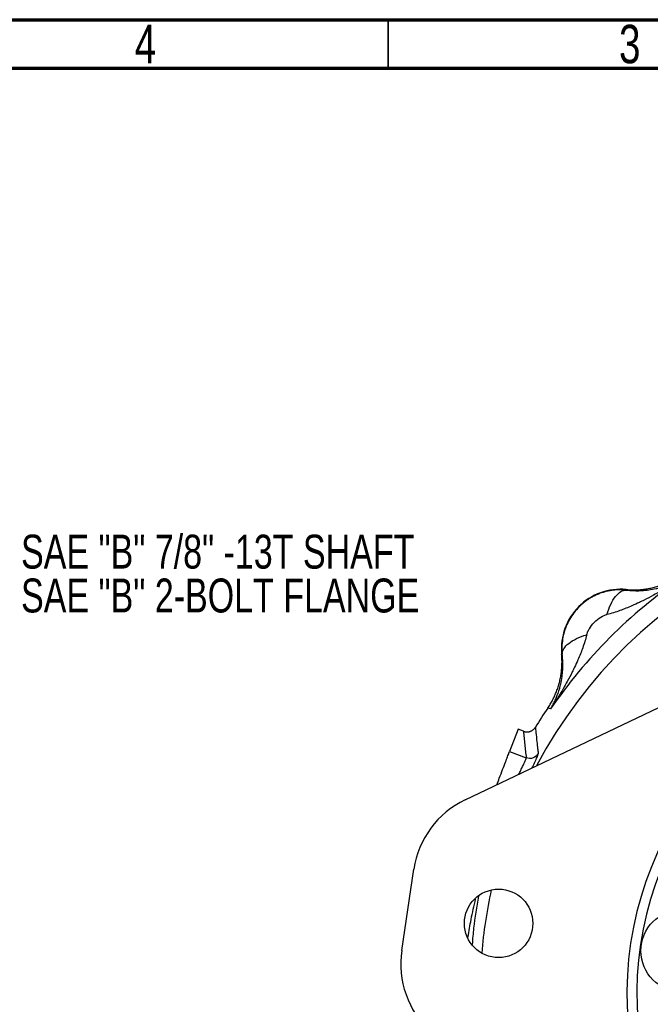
# Model space of a CAD drawing. Header units: inches. Extents: x 0.6 to 16.3, y 0.2 to 11.5.
# Tile 24 of 29: x 8.9 to 11.5, y 7.5 to 11.5. Entities that reach past the tile are written whole.
import ezdxf

# ---------------------------------------------------------------- set-up
doc = ezdxf.new("R2010")
doc.units = ezdxf.units.IN
doc.header["$MEASUREMENT"] = 0
doc.styles.add('SLDTEXTSTYLE0', font='TXT', dxfattribs={"width": 0.75})

# ---------------------------------------------------------------- blocks, each defined once
blk = doc.blocks.new('SW_NOTE_0_2')
at = {"color": 0, "linetype": 'Continuous', "lineweight": 0, "char_height": 0.137795, "attachment_point": 1, "style": 'SLDTEXTSTYLE0'}
for s, insert in [('SAE "B" 7/8" -13T SHAFT', (0.0203, 0.0729)), ('SAE "B" 2-BOLT FLANGE', (0.0203, -0.1053))]:
    blk.add_mtext(s, dxfattribs=dict(at, insert=insert))

msp = doc.modelspace()

# ---------------------------------------------------------------- linework, layer by layer
at = {"color": 7, "linetype": 'Continuous', "lineweight": 70}
for p, q in [((0.5906, 11.4961), (16.3386, 11.4961)), ((0.7874, 11.2992), (16.1417, 11.2992))]:
    msp.add_line(p, q, dxfattribs=at)
at = {"color": 7, "linetype": 'Continuous', "lineweight": 35}
msp.add_line((10.4331, 11.2992), (10.4331, 11.4961), dxfattribs=at)
at = {"color": 7, "linetype": 'Continuous', "lineweight": 25}
for p, q in [((11.4015, 9.1814), (11.4016, 9.1793)), ((10.7466, 8.3271), (12.0966, 8.9711)), ((11.141, 8.9187), (11.1389, 8.9189)), ((11.0882, 8.6978), (11.0824, 8.6996)), ((11.0939, 8.6961), (11.0882, 8.6978)), ((10.9618, 8.6139), (10.9271, 8.5236)), ((10.9835, 8.6056), (10.9618, 8.6139)), ((10.9271, 8.5236), (10.9948, 8.4976)), ((10.4888, 7.7157), (10.5381, 8.0453))]:
    msp.add_line(p, q, dxfattribs=at)
for centre, radius in [((10.8827, 7.8253), 0.139), ((11.6278, 7.714), 0.1667)]:
    msp.add_circle(centre, radius, dxfattribs=at)
at = {"color": 8, "linetype": 'Continuous', "lineweight": 25}
for start, end in [(10.9509, 152.0491), (167.7262, 175.2738)]:
    msp.add_arc((12.7783, 7.542), 1.9709, start, end, dxfattribs=at)
at = {"color": 7, "linetype": 'Continuous', "lineweight": 25}
for centre, radius, start, end in [((12.7783, 7.542), 2.0419, 124.4163, 145.5837), ((11.3787, 8.9416), 0.2409, 84.5811, 185.4189), ((12.7783, 7.542), 1.374, 87.6669, 255.3331), ((12.7783, 7.542), 1.334, 87.7013, 255.2987), ((12.7783, 7.542), 2.0533, 145.6839, 148.2693), ((10.9073, 7.9901), 0.3733, 115.5016, 171.5), ((10.8581, 7.6605), 0.3733, 171.5, 227.4984)]:
    msp.add_arc(centre, radius, start, end, dxfattribs=at)
for points, knots in [([(11.6242, 9.2265), (11.6072, 9.2152), (11.5899, 9.2042), (11.5525, 9.1813), (11.5323, 9.1695), (11.4993, 9.1515), (11.4867, 9.1448), (11.4676, 9.1353), (11.4613, 9.1321), (11.4448, 9.1243), (11.4347, 9.1196), (11.4084, 9.1081), (11.3922, 9.1016), (11.3581, 9.0895), (11.3404, 9.084), (11.323, 9.0798)], [-0.001686, -0.001686, -0.001686, -0.001686, 0.290547, 0.290547, 0.624527, 0.624527, 0.833265, 0.833265, 0.937634, 0.937634, 1.104625, 1.104625, 1.371809, 1.371809, 1.668217, 1.668217, 1.668217, 1.668217]), ([(11.4015, 9.1814), (11.4047, 9.1812), (11.4111, 9.1806), (11.4207, 9.1801), (11.4303, 9.1799), (11.4399, 9.18), (11.4496, 9.1803), (11.4592, 9.181), (11.4688, 9.1818), (11.4783, 9.183), (11.4878, 9.1845), (11.4973, 9.1862), (11.5067, 9.1882), (11.5161, 9.1904), (11.5254, 9.193), (11.5346, 9.1958), (11.5437, 9.1989), (11.5527, 9.2022), (11.5616, 9.2058), (11.5705, 9.2096), (11.5792, 9.2137), (11.5878, 9.2181), (11.5962, 9.2227), (11.6046, 9.2275), (11.6127, 9.2326), (11.6181, 9.2362), (11.6207, 9.2379)], [0, 0, 0, 0, 0.041666, 0.083331, 0.124998, 0.166665, 0.208333, 0.25, 0.291668, 0.333335, 0.375001, 0.416665, 0.458329, 0.499991, 0.541654, 0.583318, 0.624983, 0.66665, 0.708318, 0.749986, 0.791656, 0.833325, 0.874994, 0.916663, 0.958332, 1, 1, 1, 1]), ([(11.4016, 9.1793), (11.4041, 9.179), (11.4092, 9.1784), (11.4168, 9.1778), (11.4245, 9.1772), (11.4324, 9.1769), (11.4403, 9.1767), (11.4484, 9.1766), (11.4565, 9.1768), (11.4717, 9.1775), (11.4943, 9.1796), (11.5177, 9.1839), (11.5365, 9.1886), (11.55, 9.1925), (11.5633, 9.1971), (11.5781, 9.2028), (11.5939, 9.2098), (11.6099, 9.2179), (11.6196, 9.2237), (11.6242, 9.2265)], [0, 0, 0, 0, 0.0267944, 0.0544151, 0.0828789, 0.1122026, 0.1424023, 0.1734943, 0.2054947, 0.2384195, 0.3545024, 0.4866567, 0.5475375, 0.6137524, 0.6778285, 0.7421465, 0.8362973, 0.9224221, 1, 1, 1, 1]), ([(11.4016, 9.1793), (11.399, 9.1796), (11.3938, 9.18), (11.3859, 9.1804), (11.378, 9.1806), (11.3701, 9.1805), (11.3622, 9.1801), (11.3543, 9.1794), (11.3464, 9.1785), (11.3385, 9.1773), (11.3306, 9.1759), (11.3227, 9.1741), (11.3149, 9.1722), (11.3072, 9.1699), (11.2995, 9.1674), (11.2919, 9.1646), (11.2843, 9.1615), (11.2769, 9.1582), (11.2695, 9.1546), (11.2623, 9.1507), (11.2552, 9.1466), (11.2482, 9.1423), (11.2414, 9.1376), (11.2347, 9.1328), (11.2281, 9.1277), (11.2218, 9.1223), (11.2156, 9.1168), (11.1962, 9.0981), (11.1686, 9.0619), (11.1448, 9.0033), (11.1393, 8.9581), (11.14, 8.9301), (11.1407, 8.9225), (11.141, 8.9187)], [0, 0, 0, 0, 0.018773, 0.037579, 0.056419, 0.075294, 0.094203, 0.113148, 0.132129, 0.151147, 0.170201, 0.189294, 0.208425, 0.227594, 0.246803, 0.266052, 0.285341, 0.304671, 0.324043, 0.343456, 0.362912, 0.382411, 0.401953, 0.421539, 0.441169, 0.460845, 0.480566, 0.500332, 0.651449, 0.799673, 0.945239, 0.972607, 1, 1, 1, 1]), ([(11.2406, 8.9974), (11.2415, 9.0011), (11.2428, 9.005), (11.2464, 9.0134), (11.2533, 9.0266), (11.2639, 9.0402), (11.2801, 9.0565), (11.2892, 9.0636), (11.3069, 9.0743), (11.3156, 9.0779), (11.323, 9.0798)], [0, 0, 0, 0, 0.125, 0.125, 0.25, 0.5, 0.5, 0.75, 0.75, 1, 1, 1, 1]), ([(11.2406, 8.9974), (11.2363, 8.9799), (11.2308, 8.9622), (11.2187, 8.9282), (11.2122, 8.9119), (11.2007, 8.8857), (11.1961, 8.8755), (11.1882, 8.8591), (11.1851, 8.8527), (11.1755, 8.8337), (11.1688, 8.821), (11.1508, 8.7881), (11.1391, 8.7679), (11.1162, 8.7304), (11.1051, 8.7131), (11.0939, 8.6961)], [-1.669903, -1.669903, -1.669903, -1.669903, -1.373496, -1.373496, -1.106311, -1.106311, -0.939321, -0.939321, -0.834952, -0.834952, -0.626214, -0.626214, -0.292233, -0.292233, 0, 0, 0, 0]), ([(11.0824, 8.6996), (11.0842, 8.7023), (11.0878, 8.7076), (11.0928, 8.7158), (11.0977, 8.7241), (11.1023, 8.7326), (11.1066, 8.7412), (11.1107, 8.7499), (11.1146, 8.7587), (11.1181, 8.7676), (11.1215, 8.7767), (11.1245, 8.7858), (11.1274, 8.795), (11.1299, 8.8043), (11.1322, 8.8136), (11.1342, 8.823), (11.1359, 8.8325), (11.1373, 8.842), (11.1385, 8.8516), (11.1394, 8.8612), (11.14, 8.8708), (11.1403, 8.8804), (11.1404, 8.89), (11.1402, 8.8997), (11.1397, 8.9093), (11.1392, 8.9157), (11.1389, 8.9189)], [0, 0, 0, 0, 0.041668, 0.083337, 0.125006, 0.166675, 0.208344, 0.250014, 0.291682, 0.33335, 0.375017, 0.416682, 0.458346, 0.500009, 0.541672, 0.583335, 0.625, 0.666665, 0.708332, 0.75, 0.791667, 0.833335, 0.875002, 0.916669, 0.958334, 1, 1, 1, 1]), ([(11.0939, 8.6961), (11.0954, 8.6986), (11.0984, 8.7037), (11.1028, 8.7114), (11.107, 8.7194), (11.1109, 8.7275), (11.1147, 8.7358), (11.1192, 8.7463), (11.1236, 8.7578), (11.128, 8.7712), (11.1318, 8.7839), (11.1364, 8.8028), (11.1407, 8.8262), (11.143, 8.8504), (11.1437, 8.8687), (11.1437, 8.8816), (11.1432, 8.8943), (11.1424, 8.9066), (11.1415, 8.9148), (11.141, 8.9187)], [0, 0, 0, 0, 0.042563, 0.0853459, 0.1283095, 0.1714127, 0.2146121, 0.2578628, 0.3335853, 0.3862566, 0.4532305, 0.5133525, 0.6467997, 0.7615898, 0.8143157, 0.8644334, 0.9120301, 0.9571911, 1, 1, 1, 1]), ([(10.9835, 8.6054), (10.9845, 8.6051), (10.9864, 8.6044), (10.9895, 8.6037), (10.9927, 8.6031), (10.9961, 8.6028), (10.9996, 8.6028), (11.0033, 8.6031), (11.007, 8.6038), (11.011, 8.605), (11.0152, 8.6067), (11.0197, 8.6092), (11.0241, 8.6126), (11.0284, 8.6167), (11.0307, 8.6201), (11.0319, 8.6219)], [0, 0, 0, 0, 0.054536, 0.111387, 0.170567, 0.232074, 0.295892, 0.361995, 0.430362, 0.500996, 0.585744, 0.678045, 0.777902, 0.885238, 1, 1, 1, 1]), ([(10.9836, 8.6056), (10.9844, 8.5966), (10.986, 8.5786), (10.9887, 8.5516), (10.9916, 8.5246), (10.9937, 8.5066), (10.9948, 8.4976)], [0, 0, 0, 0, 0.251781, 0.5023746, 0.7517809, 1, 1, 1, 1]), ([(11.0319, 8.6219), (11.033, 8.6109), (11.0341, 8.6003), (11.0366, 8.5764), (11.038, 8.5643), (11.0403, 8.5446), (11.0412, 8.537), (11.0428, 8.5248), (11.0434, 8.5201), (11.044, 8.5154)], [-0.99302873, -0.99302873, -0.99302873, -0.99302873, -0.98913116, -0.98913116, -0.9815515, -0.9815515, -0.96942405, -0.96942405, -0.95597016, -0.95597016, -0.95597016, -0.95597016]), ([(10.8753, 8.3885), (10.8787, 8.3975), (10.8874, 8.42), (10.8993, 8.4511), (10.9107, 8.4809), (10.9194, 8.5034), (10.9253, 8.5188), (10.9265, 8.522), (10.9271, 8.5236)], [0, 0, 0, 0, 0.117119, 0.293695, 0.470271, 0.646848, 0.823424, 1, 1, 1, 1]), ([(11.0192, 8.4571), (11.0206, 8.4601), (11.0271, 8.4742), (11.0351, 8.4916), (11.0429, 8.5096), (11.0436, 8.5134), (11.044, 8.5154)], [0, 0, 0, 0, 0.081228, 0.38851, 0.696356, 1, 1, 1, 1])]:
    msp.add_open_spline(points, degree=3, knots=knots, dxfattribs=at)
for points in [[(11.323, 9.0798), (11.3315, 9.1094), (11.3559, 9.1609), (11.387, 9.1797), (11.4016, 9.1793)], [(11.141, 8.9187), (11.1406, 8.9333), (11.1594, 8.9644), (11.2109, 8.9888), (11.2406, 8.9974)], [(11.044, 8.5154), (11.0393, 8.5071), (11.0239, 8.4941), (11.0037, 8.4942), (10.9948, 8.4976)]]:
    msp.add_open_spline(points, degree=3, dxfattribs=at)
at = {"color": 8, "linetype": 'Continuous', "lineweight": 25}
for points, knots in [([(10.9654, 8.4314), (10.9679, 8.4367), (10.9734, 8.4484), (10.9806, 8.4633), (10.9881, 8.4794), (10.994, 8.4926), (10.9945, 8.496), (10.9948, 8.4976)], [0, 0, 0, 0, 0.138202, 0.303724, 0.475515, 0.749065, 1, 1, 1, 1]), ([(10.7582, 7.7699), (10.7622, 7.7937), (10.7711, 7.8456), (10.7827, 7.8966), (10.7891, 7.9242)], [0, 0, 0, 0, 0.457398, 1, 1, 1, 1]), ([(10.8011, 7.9356), (10.7934, 7.8928), (10.7819, 7.8285), (10.7769, 7.7623), (10.7752, 7.7401)], [0, 0, 0, 0, 0.665458, 1, 1, 1, 1])]:
    msp.add_open_spline(points, degree=3, knots=knots, dxfattribs=at)

# ---------------------------------------------------------------- block references
at = {"color": 7, "linetype": 'Continuous', "lineweight": 0}
msp.add_blockref('SW_NOTE_0_2', (8.9212, 9.3313), dxfattribs=at)

# ---------------------------------------------------------------- texts
at = {"color": 7, "linetype": 'Continuous', "lineweight": 0, "char_height": 0.1562, "attachment_point": 2, "style": 'SLDTEXTSTYLE0'}
for s, insert in [('4', (9.4472, 11.4753)), ('3', (11.4157, 11.4753))]:
    msp.add_mtext(s, dxfattribs=dict(at, insert=insert))

doc.saveas('drawing.dxf')
